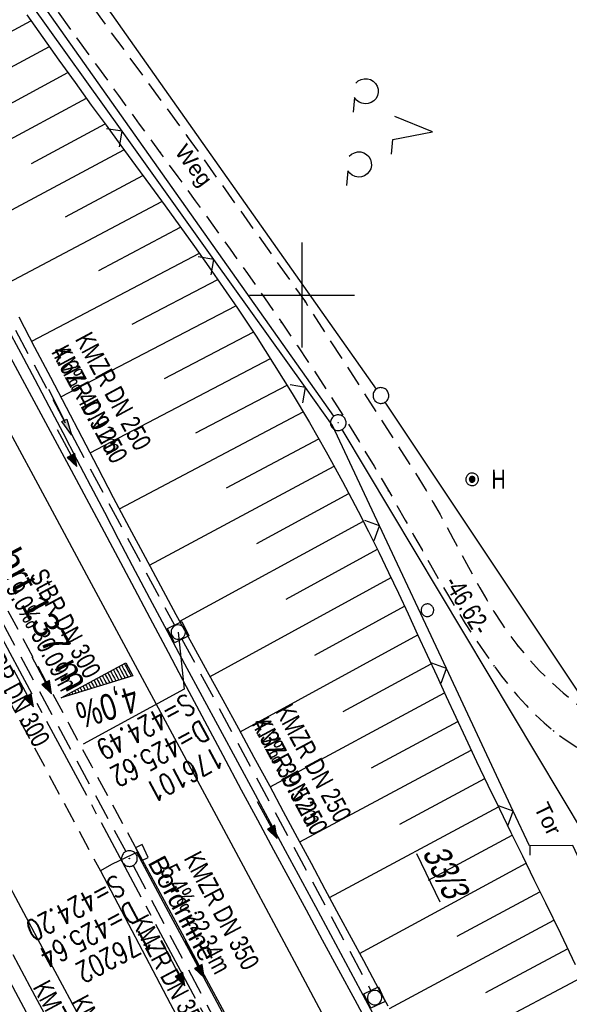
# Model space of a CAD drawing. Extents: x 508513 to 509174, y 450079 to 451036.
# Tile 23 of 51: x 508873 to 508925, y 450432 to 450526. Entities that reach past the tile are written whole.
import ezdxf

# ---------------------------------------------------------------- set-up
doc = ezdxf.new("R2010")
doc.units = 0
doc.header["$LTSCALE"] = 10
doc.header["$MEASUREMENT"] = 0
for name, pattern in [('ACHSE', [5.5, 4, -0.5, 0.5, -0.5]), ('AUSGEZOGEN', [0]), ('LT00', [0]), ('LT03', [0.5, 0.3, -0.2]), ('LT11', [0.3, 0.2, -0.1]), ('STRICHLINIE2', [0.375, 0.25, -0.125])]:
    doc.linetypes.add(name, pattern=pattern)
doc.layers.get('0').update_dxf_attribs({"linetype": 'LT00'})
for name, color, linetype in [('--EK_FBR', 250, 'LT00'), ('--EK_Halt-Pfeil', 4, 'LT00'), ('--EK_Haltung', 7, 'STRICHLINIE2'), ('--EK_Haltung-Text', 140, 'LT00'), ('--EK_Schacht-Text', 5, 'LT00'), ('--EL_DFK_AB_L', 21, 'LT00'), ('--EL_DFK_AB_P', 7, 'LT00'), ('--EL_Halt-Pfeil', 4, 'LT00'), ('--EL_Haltung', 182, 'STRICHLINIE2'), ('--EL_Haltung-Text', 182, 'LT00'), ('-AX-093', 35, 'ACHSE'), ('-QUE-40O', 11, 'Continuous'), ('ABSTAND', 8, 'LT00'), ('DFK_AB_FLNR', 7, 'Continuous'), ('DFK_AB_L', 21, 'LT00'), ('DFK_AB_P', 7, 'LT00'), ('DFK_GZPKT', 250, 'LT00'), ('DFK_KATASTER', 250, 'LT00'), ('DFK_NUTZUNG', 250, 'LT00'), ('DFK_TOPO-SYM', 252, 'LT00'), ('DFK_VERMPKT', 252, 'LT00'), ('FELDWEG_TEXT', 250, 'Continuous'), ('GRENZNAME_A', 250, 'Continuous'), ('MITTELSTREIFEN-Ü_LINIE', 250, 'LT11'), ('MITTELSTREIFEN-Ü_TEXT', 11, 'LT03'), ('PFEIL', 140, 'AUSGEZOGEN'), ('RINNE_TEXT', 11, 'Continuous'), ('TOR_TEXT_A', 11, 'Continuous'), ('V122_AFBR_BAB', 250, 'LT00'), ('V122_BOESCH', 250, 'LT00'), ('V122_BOSCHUNG', 250, 'LT00'), ('V122_FELDWEG', 250, 'LT11'), ('V122_GRABEN', 250, 'LT00'), ('V122_H_BORD', 8, 'LT00'), ('V122_KA_MULD', 182, 'LT00'), ('V122_KA_PRUF', 182, 'LT00'), ('V122_LD_MARK', 250, 'LT00'), ('V122_PARK_MS', 1, 'LT00'), ('V122_RASTER', 250, 'LT00'), ('V122_SINKK', 182, 'LT00'), ('V122_TOR', 10, 'LT00'), ('V122_ZAUN', 40, 'LT00')]:
    doc.layers.add(name, color=color, linetype=linetype)
doc.styles.add('Arial', font='ARIAL.TTF')
doc.styles.add('Beschrift', font='ARIAL.TTF')
doc.styles.add('Haltungsbeschriftung', font='ARIAL.TTF', dxfattribs={"width": 0.75})
doc.styles.add('schachtbeschriftung', font='romans.shx', dxfattribs={"width": 0.75, "height": 2})
doc.styles.get("Standard").update_dxf_attribs({"font": 'ARIAL.TTF'})
doc.styles.add('UNIR-H', font='unir_h.shx', dxfattribs={"width": 0.8})

# ---------------------------------------------------------------- blocks, each defined once
blk = doc.blocks.new('SYMB7010')
at = {"color": 0, "linetype": 'ByBlock'}
for points in [[(-0.031408, 0.499213), (-0.093728, 0.49134), (-0.15457, 0.475719), (-0.212975, 0.452595), (-0.268021, 0.422333), (-0.31884, 0.385411), (-0.36463, 0.342411), (-0.40467, 0.29401), (-0.438329, 0.240973), (-0.465074, 0.184136), (-0.484486, 0.124395), (-0.496256, 0.062692), (-0.5002, 0)], [(-0.5002, 0), (-0.496256, -0.062692), (-0.484486, -0.124395), (-0.465075, -0.184136), (-0.438329, -0.240973), (-0.404671, -0.29401), (-0.36463, -0.342411), (-0.31884, -0.385411), (-0.268021, -0.422333), (-0.212975, -0.452595), (-0.154571, -0.475719), (-0.093728, -0.49134), (-0.031408, -0.499213), (0.031408, -0.499213)], [(0.5002, 0), (0.496256, 0.062692), (0.484485, 0.124395), (0.465074, 0.184136), (0.438329, 0.240973), (0.40467, 0.29401), (0.36463, 0.342411), (0.31884, 0.385411), (0.268021, 0.422333), (0.212975, 0.452595), (0.15457, 0.475719), (0.093728, 0.49134), (0.031408, 0.499213), (-0.031408, 0.499213)], [(0.031408, -0.499213), (0.093728, -0.491341), (0.15457, -0.475719), (0.212975, -0.452595), (0.268021, -0.422333), (0.31884, -0.385411), (0.36463, -0.342411), (0.404671, -0.294011), (0.438329, -0.240974), (0.465075, -0.184136), (0.484486, -0.124395), (0.496256, -0.062692), (0.500201, 0)]]:
    blk.add_lwpolyline(points, dxfattribs=at)
blk = doc.blocks.new('SYMB7004')
at = {"color": 0, "linetype": 'ByBlock'}
for p, q in [((-0.5005, 0), (-0.496554, -0.062729)), ((-0.22, -0.04784), (-0.22, 0.04784)), ((-0.2, -0.101888), (-0.2, 0.101888)), ((-0.18, -0.134415), (-0.18, 0.134415)), ((-0.16, -0.158785), (-0.16, 0.158786)), ((-0.14, -0.175417), (-0.14, 0.175417)), ((-0.12, -0.190319), (-0.12, 0.190319)), ((-0.1, -0.201009), (-0.1, 0.201009)), ((-0.08, -0.210244), (-0.08, 0.210244)), ((-0.06, -0.216311), (-0.06, 0.216311)), ((-0.04, -0.22156), (-0.04, 0.22156)), ((0.01073, 0.225245), (-0.032092, 0.223205)), ((-0.02, -0.22353), (-0.02, 0.22353)), ((0, -0.22539), (0, 0.22559)), ((0.02, -0.22353), (0.02, 0.22353)), ((0.04, -0.22156), (0.04, 0.22156)), ((0.06, -0.216311), (0.06, 0.216311)), ((0.08, -0.210244), (0.08, 0.210244)), ((0.1, -0.201009), (0.1, 0.201009)), ((0.12, -0.190319), (0.12, 0.190319)), ((0.14, -0.175417), (0.14, 0.175417)), ((0.16, -0.158785), (0.16, 0.158785)), ((0.18, -0.134415), (0.18, 0.134415)), ((0.2, -0.101888), (0.2, 0.101888)), ((0.22, -0.047839), (0.22, 0.04784))]:
    blk.add_line(p, q, dxfattribs=at)
for points in [[(0.5005, 0), (0.496553, 0.062729), (0.484776, 0.124469), (0.465353, 0.184246), (0.438592, 0.241118), (0.404913, 0.294187), (0.364849, 0.342616), (0.319031, 0.385642), (0.268181, 0.422586), (0.213103, 0.452866), (0.154663, 0.476004), (0.093784, 0.491635), (0.031427, 0.499512), (-0.031427, 0.499512), (-0.093784, 0.491635), (-0.154663, 0.476004), (-0.213103, 0.452866), (-0.268181, 0.422586), (-0.319031, 0.385642), (-0.364849, 0.342616), (-0.404913, 0.294187), (-0.438592, 0.241118), (-0.465353, 0.184246), (-0.484776, 0.124469), (-0.496554, 0.062729), (-0.5005, 0)], [(-0.032092, 0.223205), (-0.073754, 0.213098), (-0.11275, 0.195289), (-0.147671, 0.170422), (-0.177255, 0.139395), (-0.200432, 0.10333), (-0.216366, 0.063531), (-0.224479, 0.021435), (-0.224479, -0.021435)], [(0.2255, 0), (0.221425, 0.042676), (0.209347, 0.08381), (0.189703, 0.121915), (0.163202, 0.155613), (0.130803, 0.183687), (0.093676, 0.205122), (0.053164, 0.219144), (0.01073, 0.225245)], [(0.01073, -0.225245), (0.053164, -0.219144), (0.093676, -0.205122), (0.130803, -0.183687), (0.163202, -0.155613), (0.189703, -0.121915), (0.209347, -0.08381), (0.221425, -0.042676), (0.2255, 0)], [(0.031427, -0.499513), (0.093784, -0.491635), (0.154663, -0.476004), (0.213103, -0.452866), (0.268182, -0.422587), (0.319031, -0.385642), (0.364849, -0.342616), (0.404913, -0.294187), (0.438592, -0.241118), (0.465354, -0.184247), (0.484776, -0.124469), (0.496554, -0.062729), (0.500501, 0)], [(-0.496554, -0.062729), (-0.484776, -0.124469), (-0.465353, -0.184246), (-0.438592, -0.241118), (-0.404913, -0.294187), (-0.364849, -0.342616), (-0.319031, -0.385642), (-0.268182, -0.422586), (-0.213103, -0.452866), (-0.154663, -0.476004), (-0.093784, -0.491635), (-0.031427, -0.499513), (0.031427, -0.499513)], [(-0.224479, -0.021435), (-0.216366, -0.063531), (-0.200432, -0.10333), (-0.177255, -0.139395), (-0.147671, -0.170422), (-0.11275, -0.195289), (-0.073754, -0.213098), (-0.032092, -0.223205), (0.01073, -0.225245)]]:
    blk.add_lwpolyline(points, dxfattribs=at)
blk = doc.blocks.new('SYMB7201')
at = {"color": 0, "linetype": 'ByBlock'}
for p, q in [((0, 0.385), (-0.11, 0.015)), ((-0.255, -0.385), (-0.115, -0.385)), ((0.445, -0.385), (0.585, -0.385))]:
    blk.add_line(p, q, dxfattribs=at)
for points in [[(0.25, 0.015), (0.11, 0.015), (0, 0.385)], [(-0.393816, -0.383308), (-0.416239, -0.362945), (-0.432849, -0.337617), (-0.442589, -0.308936), (-0.444836, -0.27873), (-0.439449, -0.248923), (-0.426769, -0.221415), (-0.407606, -0.197958), (-0.38318, -0.180047), (-0.355047, -0.168823), (-0.325, -0.165), (-0.294953, -0.168823), (-0.26682, -0.180047), (-0.242394, -0.197959), (-0.223231, -0.221415), (-0.210551, -0.248923), (-0.205164, -0.27873), (-0.207411, -0.308936), (-0.21715, -0.337617), (-0.233761, -0.362945), (-0.256184, -0.383308)], [(0.306185, -0.383308), (0.283761, -0.362945), (0.267151, -0.337617), (0.257411, -0.308936), (0.255164, -0.27873), (0.260552, -0.248923), (0.273231, -0.221415), (0.292394, -0.197958), (0.31682, -0.180047), (0.344953, -0.168823), (0.375, -0.165), (0.405047, -0.168823), (0.43318, -0.180047), (0.457606, -0.197959), (0.476769, -0.221415), (0.489449, -0.248923), (0.494836, -0.27873), (0.492589, -0.308936), (0.48285, -0.337617), (0.466239, -0.362945), (0.443816, -0.383308)]]:
    blk.add_lwpolyline(points, dxfattribs=at)
blk = doc.blocks.new('SYMB0003')
at = {"color": 0, "linetype": 'ByBlock'}
for p, q in [((-0.015712, 0), (0.010166, 0.012015)), ((0, -0.021257), (-0.015712, 0)), ((0.010166, 0.012015), (0, -0.021257))]:
    blk.add_line(p, q, dxfattribs=at)
for points in [[(-0.031395, 0.499013), (-0.093691, 0.491144), (-0.154509, 0.475528), (-0.21289, 0.452414), (-0.267913, 0.422164), (-0.318712, 0.385257), (-0.364484, 0.342274), (-0.404509, 0.293893), (-0.438154, 0.240877), (-0.464888, 0.184062), (-0.484292, 0.124345), (-0.496058, 0.062667), (-0.5, 0)], [(-0.5, 0), (-0.496058, -0.062667), (-0.484292, -0.124345), (-0.464888, -0.184062), (-0.438154, -0.240877), (-0.404509, -0.293893), (-0.364485, -0.342274), (-0.318712, -0.385257), (-0.267914, -0.422164), (-0.21289, -0.452414), (-0.154509, -0.475529), (-0.093691, -0.491144), (-0.031395, -0.499014), (0.031395, -0.499014)], [(0.5, 0), (0.496057, 0.062667), (0.484292, 0.124345), (0.464888, 0.184062), (0.438153, 0.240877), (0.404509, 0.293893), (0.364484, 0.342274), (0.318712, 0.385257), (0.267913, 0.422164), (0.21289, 0.452414), (0.154509, 0.475528), (0.093691, 0.491144), (0.031395, 0.499013), (-0.031395, 0.499013)], [(0.031395, -0.499014), (0.093691, -0.491144), (0.154509, -0.475529), (0.21289, -0.452414), (0.267914, -0.422164), (0.318712, -0.385257), (0.364485, -0.342274), (0.404509, -0.293893), (0.438154, -0.240877), (0.464889, -0.184062), (0.484292, -0.124345), (0.496058, -0.062667), (0.5, 0)]]:
    blk.add_lwpolyline(points, dxfattribs=at)
blk = doc.blocks.new('SYMB0011')
at = {"color": 0, "linetype": 'ByBlock'}
for p, q in [((0.5, 0), (-0.5, 0)), ((0, 0.5), (0, -0.5))]:
    blk.add_line(p, q, dxfattribs=at)
blk = doc.blocks.new('SYMB0024')
at = {"color": 0, "linetype": 'ByBlock'}
for p, q in [((-0.5, 0.5), (0, 0)), ((0, 0), (0.5, 0.5))]:
    blk.add_line(p, q, dxfattribs=at)
blk = doc.blocks.new('Pfreil3')
at = {"layer": 'PFEIL'}
blk.add_hatch(color=256, dxfattribs=at).paths.add_polyline_path([(-1.549, 0.273), (-1.549, -0.273), (0, 0)])
for p, q in [((-1.549, 0), (-4.831, 0)), ((-1.549, -0.273), (-1.549, 0.273)), ((-1.549, 0.273), (0, 0)), ((0, 0), (-1.549, -0.273))]:
    blk.add_line(p, q, dxfattribs=at)
blk = doc.blocks.new('SYMB1210')
at = {"color": 0, "linetype": 'ByBlock'}
blk.add_line((0.018815, -0.179014), (0.055623, -0.17119), dxfattribs=at)
for points in [[(-0.2, -0.2), (-0.2, 0.2), (0.2, 0.2), (0.2, -0.2), (-0.2, -0.2)], [(0.018815, 0.179014), (-0.018815, 0.179014), (-0.055623, 0.17119), (-0.09, 0.155885), (-0.120444, 0.133766), (-0.145623, 0.105801), (-0.164438, 0.073213), (-0.176067, 0.037424), (-0.18, 0)], [(-0.18, 0), (-0.176067, -0.037424), (-0.164438, -0.073213), (-0.145623, -0.105801), (-0.120444, -0.133766), (-0.09, -0.155885), (-0.055623, -0.17119), (-0.018815, -0.179014), (0.018815, -0.179014)], [(0.18, 0), (0.176067, 0.037424), (0.164438, 0.073213), (0.145623, 0.105801), (0.120444, 0.133766), (0.09, 0.155885), (0.055623, 0.17119), (0.018815, 0.179014)], [(0.055623, -0.17119), (0.09, -0.155885), (0.120444, -0.133766), (0.145623, -0.105801), (0.164438, -0.073213), (0.176067, -0.037424), (0.18, 0)]]:
    blk.add_lwpolyline(points, dxfattribs=at)
blk = doc.blocks.new('SYMB0652')
at = {"color": 0, "linetype": 'ByBlock'}
blk.add_lwpolyline([(-0.15, -0.075), (0.15, -0.075), (0.15, 0.075), (-0.15, 0.075), (-0.15, -0.075)], dxfattribs=at)
blk = doc.blocks.new('SYMB0070')
at = {"color": 0, "linetype": 'ByBlock'}
for p, q in [((-0.5, 0), (0.2, 0)), ((0.5, 0), (0.2, 0.1)), ((0.2, 0.1), (0.2, 0)), ((0.468, 0), (0.21, 0.086)), ((0.21, 0.086), (0.21, -0.086)), ((0.21, -0.086), (0.468, 0)), ((0.22, -0.072), (0.437, 0)), ((0.23, -0.058), (0.405, 0)), ((0.24, -0.045), (0.374, 0)), ((0.342, 0), (0.25, 0.031)), ((0.25, 0.031), (0.25, -0.031)), ((0.25, -0.031), (0.342, 0)), ((0.26, -0.017), (0.31, 0)), ((0.27, -0.003), (0.279, 0))]:
    blk.add_line(p, q, dxfattribs=at)
for points in [[(0.2, 0), (0.2, -0.1), (0.5, 0)], [(0.437, 0), (0.22, 0.072), (0.22, -0.072)], [(0.405, 0), (0.23, 0.058), (0.23, -0.058)], [(0.374, 0), (0.24, 0.045), (0.24, -0.045)], [(0.31, 0), (0.26, 0.017), (0.26, -0.017)], [(0.279, 0), (0.27, 0.003), (0.27, -0.003)]]:
    blk.add_lwpolyline(points, dxfattribs=at)

msp = doc.modelspace()

# ---------------------------------------------------------------- hatches: boundary and pattern name
at = {"layer": '-QUE-40O'}
h = msp.add_hatch(dxfattribs=at)
h.set_pattern_fill('LT_0', color=256, scale=0.3, angle=-61.62962, style=0, pattern_type=2)
h.set_pattern_definition([(298.370382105, (5.54822, -12.85363), (0.26396829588, 0.14255082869), [0.3])])
h.paths.add_polyline_path([(508877.054, 450461.633), (508883.213, 450464.959), (508883.878, 450463.727)])

# ---------------------------------------------------------------- linework, layer by layer
at = {"layer": '--EK_FBR', "linetype": 'LT11', "flags": 128}
for points in [[(508790.687, 450704.244), (508790.772, 450702.585), (508790.86, 450700.925), (508790.954, 450699.265), (508791.056, 450697.606), (508791.169, 450695.946), (508791.301, 450694.219), (508791.451, 450692.493), (508791.624, 450690.77), (508791.822, 450689.05), (508792.05, 450687.334), (508792.311, 450685.625), (508792.609, 450683.923), (508792.995, 450681.998), (508793.43, 450680.083), (508793.907, 450678.178), (508794.424, 450676.281), (508794.976, 450674.393), (508795.558, 450672.512), (508796.166, 450670.638), (508796.796, 450668.77), (508797.443, 450666.908), (508798.103, 450665.051), (508799.061, 450662.409), (508800.039, 450659.777), (508801.038, 450657.155), (508802.062, 450654.544), (508803.111, 450651.945), (508804.189, 450649.358), (508805.297, 450646.784), (508806.437, 450644.224), (508807.087, 450642.8), (508807.747, 450641.38), (508808.412, 450639.962), (508809.082, 450638.547), (508816.716, 450622.447), (508825.092, 450606.995), (508833.557, 450592.899), (508847.775, 450571.011), (508864.682, 450548.252), (508876.836, 450531.792), (508889.065, 450515.108), (508900.307, 450499.347), (508911.121, 450482.514), (508911.819, 450481.393), (508912.49, 450480.254), (508913.139, 450479.103), (508913.773, 450477.941), (508914.396, 450476.774), (508915.016, 450475.604), (508915.637, 450474.435), (508916.267, 450473.271), (508916.91, 450472.116), (508917.573, 450470.973), (508918.261, 450469.845), (508918.982, 450468.737), (508919.739, 450467.652), (508920.54, 450466.594), (508921.53, 450465.403), (508922.582, 450464.257), (508923.693, 450463.158), (508924.858, 450462.111), (508926.074, 450461.117), (508927.337, 450460.182), (508928.642, 450459.309), (508929.985, 450458.5), (508931.363, 450457.759), (508932.772, 450457.089), (508934.208, 450456.495), (508935.666, 450455.979), (508937.143, 450455.545), (508938.479, 450455.227), (508939.826, 450454.971), (508941.182, 450454.773), (508942.546, 450454.626), (508943.917, 450454.524), (508945.294, 450454.461), (508946.676, 450454.433), (508948.06, 450454.434), (508949.447, 450454.456), (508950.835, 450454.496), (508952.222, 450454.547), (508953.608, 450454.603), (508955.52, 450454.682), (508957.427, 450454.764), (508959.329, 450454.852), (508961.228, 450454.95), (508963.123, 450455.061), (508965.015, 450455.188), (508966.905, 450455.336), (508968.792, 450455.506), (508970.678, 450455.704), (508972.563, 450455.931), (508991.888, 450458.429), (508991.888, 450458.429), (508994.243, 450458.882), (508996.592, 450459.364), (508998.936, 450459.872), (509001.276, 450460.402), (509003.611, 450460.952), (509005.943, 450461.519), (509008.271, 450462.1), (509010.598, 450462.693), (509012.923, 450463.294), (509015.246, 450463.9), (509016.593, 450464.254)], [(508781.31, 450698.168), (508782.029, 450697.677), (508782.74, 450697.178), (508783.433, 450696.668), (508784.099, 450696.137), (508784.73, 450695.581), (508785.317, 450694.993), (508785.964, 450694.227), (508786.538, 450693.407), (508787.046, 450692.54), (508787.494, 450691.631), (508787.89, 450690.684), (508788.239, 450689.704), (508788.549, 450688.696), (508788.825, 450687.665), (508789.074, 450686.617), (508789.302, 450685.555), (508789.517, 450684.485), (508789.725, 450683.411), (508789.931, 450682.339), (508790.143, 450681.274), (508790.539, 450679.44), (508790.971, 450677.638), (508791.435, 450675.864), (508791.931, 450674.114), (508792.457, 450672.386), (508793.009, 450670.676), (508793.588, 450668.981), (508794.191, 450667.296), (508794.816, 450665.621), (508795.461, 450663.949), (508796.208, 450662.072), (508796.974, 450660.196), (508797.756, 450658.321), (508798.547, 450656.445), (508799.346, 450654.568), (508800.146, 450652.688), (508800.945, 450650.806), (508801.737, 450648.921), (508802.519, 450647.032), (508803.285, 450645.137), (508804.033, 450643.237), (508804.476, 450642.083), (508804.916, 450640.929), (508805.356, 450639.776), (508805.804, 450638.627), (508806.262, 450637.482), (508806.974, 450635.788), (508807.717, 450634.108), (508808.489, 450632.44), (508809.284, 450630.782), (508810.099, 450629.133), (508810.93, 450627.49), (508811.772, 450625.852), (508812.622, 450624.217), (508813.475, 450622.584), (508814.327, 450620.951), (508815.224, 450619.223), (508816.118, 450617.494), (508817.012, 450615.766), (508817.909, 450614.04), (508818.812, 450612.317), (508819.723, 450610.6), (508820.645, 450608.889), (508821.581, 450607.187), (508822.534, 450605.493), (508823.68, 450603.512), (508824.85, 450601.545), (508826.042, 450599.59), (508827.252, 450597.645), (508828.477, 450595.71), (508829.715, 450593.782), (508830.963, 450591.861), (508833.873, 450587.44), (508836.818, 450583.044), (508839.798, 450578.673), (508842.81, 450574.325), (508845.855, 450569.999), (508847.691, 450567.421), (508849.536, 450564.85), (508851.389, 450562.284), (508853.245, 450559.721), (508855.105, 450557.159), (508856.965, 450554.598), (508858.823, 450552.036), (508860.677, 450549.47), (508862.525, 450546.901), (508864.251, 450544.487), (508865.972, 450542.07), (508867.689, 450539.651), (508869.405, 450537.23), (508871.123, 450534.81), (508872.842, 450532.392), (508874.567, 450529.978), (508876.541, 450527.23), (508878.522, 450524.488), (508880.509, 450521.75), (508882.5, 450519.014), (508884.493, 450516.281), (508886.488, 450513.548), (508888.159, 450511.257), (508889.827, 450508.964), (508891.49, 450506.667), (508893.144, 450504.363), (508894.788, 450502.052), (508896.418, 450499.732), (508898.032, 450497.399), (508899.559, 450495.155), (508901.065, 450492.897), (508902.55, 450490.626), (508904.011, 450488.338), (508905.445, 450486.035), (508906.849, 450483.713), (508908.222, 450481.374), (508909.028, 450479.965), (508909.827, 450478.551), (508910.621, 450477.135), (508911.415, 450475.719), (508912.214, 450474.306), (508913.022, 450472.897), (508913.842, 450471.496), (508914.678, 450470.104), (508915.536, 450468.725), (508916.418, 450467.359), (508917.33, 450466.01), (508918.275, 450464.68), (508918.999, 450463.71), (508919.746, 450462.757), (508920.521, 450461.829), (508921.325, 450460.929), (508922.164, 450460.066), (508923.039, 450459.244), (508923.954, 450458.47), (508925.036, 450457.66), (508926.168, 450456.916), (508927.345, 450456.236), (508928.56, 450455.617), (508929.81, 450455.058), (508931.089, 450454.556), (508932.391, 450454.109), (508933.712, 450453.715), (508935.045, 450453.371), (508936.387, 450453.076), (508937.929, 450452.794), (508939.475, 450452.568), (508941.023, 450452.392), (508942.573, 450452.262), (508944.125, 450452.173), (508945.679, 450452.119), (508947.234, 450452.096), (508948.789, 450452.099), (508950.345, 450452.122), (508951.901, 450452.161), (508953.457, 450452.21), (508956.717, 450452.333), (508959.973, 450452.484), (508963.226, 450452.664), (508966.476, 450452.877), (508969.724, 450453.126), (508972.969, 450453.413), (508976.121, 450453.731), (508979.268, 450454.091), (508982.411, 450454.495), (508985.547, 450454.946), (508988.675, 450455.446), (508991.793, 450455.998), (508994.148, 450456.451), (508996.497, 450456.933), (508998.841, 450457.441), (509001.181, 450457.971), (509003.516, 450458.521), (509005.848, 450459.088), (509008.176, 450459.669), (509010.503, 450460.262), (509012.828, 450460.863), (509015.151, 450461.469), (509017.474, 450462.079)]]:
    msp.add_lwpolyline(points, dxfattribs=at)
at = {"layer": '--EK_FBR'}
for points in [[(508872.237, 450494.061), (508875.131, 450488.691), (508878.016, 450483.316), (508880.893, 450477.936), (508883.759, 450472.551), (508885.497, 450469.273), (508887.234, 450465.995), (508888.97, 450462.716), (508890.709, 450459.439), (508892.452, 450456.164), (508894.201, 450452.892), (508895.738, 450450.031), (508897.281, 450447.173), (508898.826, 450444.316), (508900.374, 450441.461), (508901.922, 450438.605), (508903.469, 450435.749), (508905.013, 450432.892), (508907.348, 450428.555)], [(508884.255, 450446.911), (508883.254, 450446.433), (508881.837, 450445.777), (508880.783, 450445.158)], [(508872.451, 450437.188), (508874.066, 450434.162), (508875.68, 450431.137)]]:
    msp.add_lwpolyline(points, dxfattribs=at)
at = {"layer": '--EK_FBR', "color": 2}
for points in [[(508892.824, 450431.257), (508890.713, 450435.199), (508888.598, 450439.139), (508886.478, 450443.076), (508884.355, 450447.012)], [(508880.783, 450445.158), (508887.429, 450432.529), (508894.473, 450419.33), (508906.611, 450396.45), (508918.873, 450373.084), (508930.131, 450351.231), (508941.859, 450328.051), (508953.358, 450304.881), (508963.896, 450283.052), (508974.506, 450260.784), (508984.685, 450238.77), (508995.081, 450215.467), (509005.021, 450192.355), (509014.641, 450169.336), (509023.839, 450146.175), (509028.674, 450133.377)]]:
    msp.add_lwpolyline(points, dxfattribs=at)
at = {"layer": '--EK_Haltung'}
for p, q in [((508869.138, 450503.241), (508887.844, 450468.557)), ((508869.641, 450472.16), (508883.198, 450446.993)), ((508888.555, 450467.237), (508906.55, 450433.747)), ((508883.905, 450445.67), (508893.657, 450427.249))]:
    msp.add_line(p, q, dxfattribs=at)
at = {"layer": '--EK_Schacht-Text', "flags": 128}
msp.add_lwpolyline([(508888.2, 450467.898), (508888.774, 450462.473), (508879.161, 450457.233)], dxfattribs=at)
at = {"layer": '--EL_DFK_AB_L'}
for p, q in [((508903.008, 450488.452), (508821.503, 450603.877)), ((508926.976, 450448.463), (508903.825, 450487.196))]:
    msp.add_line(p, q, dxfattribs=at)
at = {"layer": '--EL_Haltung'}
for p, q in [((508869.138, 450503.241), (508887.844, 450468.557)), ((508869.641, 450472.16), (508883.198, 450446.993)), ((508888.555, 450467.237), (508906.55, 450433.747)), ((508883.905, 450445.67), (508893.657, 450427.249))]:
    msp.add_line(p, q, dxfattribs=at)
at = {"layer": '-AX-093', "ltscale": 0.2}
msp.add_lwpolyline([(508808.523, 450583.813), (508815.191, 450571.354), (508821.879, 450558.906), (508828.583, 450546.467), (508835.299, 450534.034), (508842.024, 450521.606), (508849.608, 450507.602), (508854.826, 450497.966), (508860.043, 450488.329), (508865.256, 450478.691), (508870.463, 450469.049), (508875.664, 450459.404), (508880.855, 450449.753), (508886.035, 450440.097), (508891.203, 450430.434)], dxfattribs=at)
at = {"layer": '-QUE-40O', "flags": 128}
msp.add_lwpolyline([(508883.878, 450463.727), (508877.054, 450461.633), (508883.213, 450464.959), (508883.878, 450463.727)], dxfattribs=at)
at = {"layer": 'DFK_AB_L'}
for p, q in [((508903.008, 450488.452), (508821.503, 450603.877)), ((508926.976, 450448.463), (508903.825, 450487.196))]:
    msp.add_line(p, q, dxfattribs=at)
at = {"layer": 'DFK_KATASTER'}
for p, q in [((508907.068, 450491.043), (508829.943, 450600.426)), ((508927.855, 450459.853), (508907.916, 450489.804))]:
    msp.add_line(p, q, dxfattribs=at)
at = {"layer": 'MITTELSTREIFEN-Ü_LINIE', "flags": 128}
for points in [[(508884.355, 450447.012), (508882.165, 450451.069), (508879.974, 450455.126), (508877.784, 450459.183), (508875.595, 450463.24), (508873.41, 450467.3), (508871.139, 450471.528), (508868.872, 450475.758), (508866.606, 450479.99), (508864.341, 450484.221), (508862.075, 450488.452), (508860.648, 450491.113), (508859.22, 450493.773), (508857.788, 450496.43), (508856.351, 450499.086), (508854.831, 450501.882), (508853.308, 450504.676), (508851.784, 450507.47), (508850.261, 450510.264), (508848.742, 450513.061), (508847.135, 450516.035), (508845.535, 450519.013), (508843.938, 450521.993), (508842.345, 450524.974), (508840.752, 450527.956), (508839.159, 450530.938), (508837.564, 450533.918), (508835.965, 450536.897), (508834.36, 450539.872), (508832.714, 450542.908), (508831.063, 450545.94), (508829.408, 450548.971), (508827.751, 450552), (508826.094, 450555.03), (508824.44, 450558.06), (508822.789, 450561.093), (508821.143, 450564.128), (508819.505, 450567.168)], [(508853.573, 450496.714), (508857.09, 450489.41), (508869.1, 450466.997), (508880.783, 450445.158)]]:
    msp.add_lwpolyline(points, dxfattribs=at)
at = {"layer": 'V122_AFBR_BAB'}
for points in [[(508872.237, 450494.061), (508875.131, 450488.691), (508878.016, 450483.316), (508880.893, 450477.936), (508883.759, 450472.551), (508885.497, 450469.273), (508887.234, 450465.995), (508888.97, 450462.716), (508890.709, 450459.439), (508892.452, 450456.164), (508894.201, 450452.892), (508895.738, 450450.031), (508897.281, 450447.173), (508898.826, 450444.316), (508900.374, 450441.461), (508901.922, 450438.605), (508903.469, 450435.749), (508905.013, 450432.892), (508907.348, 450428.555)], [(508872.451, 450437.188), (508874.066, 450434.162), (508875.68, 450431.137)]]:
    msp.add_lwpolyline(points, dxfattribs=at)
at = {"layer": 'V122_AFBR_BAB', "color": 0}
for points in [[(508892.824, 450431.257), (508890.713, 450435.199), (508888.598, 450439.139), (508886.478, 450443.076), (508884.355, 450447.012)], [(508880.783, 450445.158), (508887.429, 450432.529), (508894.473, 450419.33), (508906.611, 450396.45), (508918.873, 450373.084), (508930.131, 450351.231), (508941.859, 450328.051), (508953.358, 450304.881), (508963.896, 450283.052), (508974.506, 450260.784), (508984.685, 450238.77), (508995.081, 450215.467), (509005.021, 450192.355), (509014.641, 450169.336), (509023.839, 450146.175), (509028.674, 450133.377)]]:
    msp.add_lwpolyline(points, dxfattribs=at)
at = {"layer": 'V122_BOESCH'}
msp.add_lwpolyline([(508873.778, 450526.679), (508875.306, 450524.525), (508876.838, 450522.375), (508878.377, 450520.23), (508879.923, 450518.09), (508881.326, 450516.165), (508882.735, 450514.244), (508884.146, 450512.324), (508885.556, 450510.404), (508886.963, 450508.481), (508888.362, 450506.554), (508889.752, 450504.619), (508891.129, 450502.675), (508892.491, 450500.72), (508893.833, 450498.752), (508895.611, 450496.07), (508897.348, 450493.36), (508899.041, 450490.622), (508900.689, 450487.857), (508902.29, 450485.065), (508903.843, 450482.246), (508905.344, 450479.401), (508906.328, 450477.467), (508907.292, 450475.523), (508908.238, 450473.57), (508909.169, 450471.61), (508910.089, 450469.644), (508911.001, 450467.675), (508911.908, 450465.703), (508912.813, 450463.729), (508913.72, 450461.757), (508914.631, 450459.787), (508915.55, 450457.82), (508916.618, 450455.565), (508917.697, 450453.317), (508918.785, 450451.072), (508919.879, 450448.83), (508920.977, 450446.59), (508922.074, 450444.35), (508923.169, 450442.109), (508924.59, 450439.182), (508926, 450436.25)], dxfattribs=at)
at = {"layer": 'V122_BOSCHUNG'}
for p, q in [((508867.866, 450522.721), (508874.175, 450526.119)), ((508862.982, 450516.684), (508875.926, 450523.655)), ((508871.046, 450517.619), (508877.684, 450521.194)), ((508865.831, 450511.404), (508879.453, 450518.739)), ((508874.243, 450512.526), (508881.234, 450516.291)), ((508868.665, 450506.13), (508883.033, 450513.838)), ((508877.455, 450507.441), (508884.836, 450511.386)), ((508871.471, 450500.872), (508886.643, 450508.919)), ((508880.65, 450502.345), (508888.432, 450506.457)), ((508874.253, 450495.601), (508890.211, 450503.974)), ((508883.799, 450497.222), (508891.959, 450501.488)), ((508877.022, 450490.309), (508893.675, 450498.984)), ((508886.879, 450492.061), (508895.347, 450496.473)), ((508879.805, 450484.979), (508896.973, 450493.952)), ((508889.881, 450486.86), (508898.559, 450491.411)), ((508882.613, 450479.63), (508900.097, 450488.861)), ((508892.813, 450481.623), (508901.596, 450486.29)), ((508885.463, 450474.274), (508903.045, 450483.708)), ((508895.679, 450476.351), (508904.458, 450481.093)), ((508888.344, 450468.949), (508905.829, 450478.454)), ((508898.476, 450471.043), (508907.165, 450475.781)), ((508891.234, 450463.661), (508908.467, 450473.09)), ((508901.213, 450465.701), (508909.75, 450470.372)), ((508894.108, 450458.409), (508911.021, 450467.632)), ((508903.91, 450460.337), (508912.282, 450464.887)), ((508896.954, 450453.173), (508913.548, 450462.13)), ((508906.592, 450454.966), (508914.815, 450459.39)), ((508899.78, 450447.91), (508916.098, 450456.658)), ((508909.294, 450449.607), (508917.393, 450453.949)), ((508902.618, 450442.609), (508918.695, 450451.258)), ((508912.025, 450444.263), (508920.006, 450448.572)), ((508905.477, 450437.304), (508921.321, 450445.888)), ((508914.773, 450438.928), (508922.647, 450443.179)), ((508908.317, 450432.048), (508923.968, 450440.467)), ((508917.504, 450433.584), (508925.286, 450437.74)), ((508911.118, 450426.803), (508926.593, 450435.006))]:
    msp.add_line(p, q, dxfattribs=at)
at = {"layer": 'V122_FELDWEG', "linetype": 'LT11', "flags": 128}
for points in [[(508790.687, 450704.244), (508790.772, 450702.585), (508790.86, 450700.925), (508790.954, 450699.265), (508791.056, 450697.606), (508791.169, 450695.946), (508791.301, 450694.219), (508791.451, 450692.493), (508791.624, 450690.77), (508791.822, 450689.05), (508792.05, 450687.334), (508792.311, 450685.625), (508792.609, 450683.923), (508792.995, 450681.998), (508793.43, 450680.083), (508793.907, 450678.178), (508794.424, 450676.281), (508794.976, 450674.393), (508795.558, 450672.512), (508796.166, 450670.638), (508796.796, 450668.77), (508797.443, 450666.908), (508798.103, 450665.051), (508799.061, 450662.409), (508800.039, 450659.777), (508801.038, 450657.155), (508802.062, 450654.544), (508803.111, 450651.945), (508804.189, 450649.358), (508805.297, 450646.784), (508806.437, 450644.224), (508807.087, 450642.8), (508807.747, 450641.38), (508808.412, 450639.962), (508809.082, 450638.547), (508816.716, 450622.447), (508825.092, 450606.995), (508833.557, 450592.899), (508847.775, 450571.011), (508864.682, 450548.252), (508876.836, 450531.792), (508889.065, 450515.108), (508900.307, 450499.347), (508911.121, 450482.514), (508911.819, 450481.393), (508912.49, 450480.254), (508913.139, 450479.103), (508913.773, 450477.941), (508914.396, 450476.774), (508915.016, 450475.604), (508915.637, 450474.435), (508916.267, 450473.271), (508916.91, 450472.116), (508917.573, 450470.973), (508918.261, 450469.845), (508918.982, 450468.737), (508919.739, 450467.652), (508920.54, 450466.594), (508921.53, 450465.403), (508922.582, 450464.257), (508923.693, 450463.158), (508924.858, 450462.111), (508926.074, 450461.117), (508927.337, 450460.182), (508928.642, 450459.309), (508929.985, 450458.5), (508931.363, 450457.759), (508932.772, 450457.089), (508934.208, 450456.495), (508935.666, 450455.979), (508937.143, 450455.545), (508938.479, 450455.227), (508939.826, 450454.971), (508941.182, 450454.773), (508942.546, 450454.626), (508943.917, 450454.524), (508945.294, 450454.461), (508946.676, 450454.433), (508948.06, 450454.434), (508949.447, 450454.456), (508950.835, 450454.496), (508952.222, 450454.547), (508953.608, 450454.603), (508955.52, 450454.682), (508957.427, 450454.764), (508959.329, 450454.852), (508961.228, 450454.95), (508963.123, 450455.061), (508965.015, 450455.188), (508966.905, 450455.336), (508968.792, 450455.506), (508970.678, 450455.704), (508972.563, 450455.931), (508991.888, 450458.429), (508991.888, 450458.429), (508994.243, 450458.882), (508996.592, 450459.364), (508998.936, 450459.872), (509001.276, 450460.402), (509003.611, 450460.952), (509005.943, 450461.519), (509008.271, 450462.1), (509010.598, 450462.693), (509012.923, 450463.294), (509015.246, 450463.9), (509016.593, 450464.254)], [(508781.31, 450698.168), (508782.029, 450697.677), (508782.74, 450697.178), (508783.433, 450696.668), (508784.099, 450696.137), (508784.73, 450695.581), (508785.317, 450694.993), (508785.964, 450694.227), (508786.538, 450693.407), (508787.046, 450692.54), (508787.494, 450691.631), (508787.89, 450690.684), (508788.239, 450689.704), (508788.549, 450688.696), (508788.825, 450687.665), (508789.074, 450686.617), (508789.302, 450685.555), (508789.517, 450684.485), (508789.725, 450683.411), (508789.931, 450682.339), (508790.143, 450681.274), (508790.539, 450679.44), (508790.971, 450677.638), (508791.435, 450675.864), (508791.931, 450674.114), (508792.457, 450672.386), (508793.009, 450670.676), (508793.588, 450668.981), (508794.191, 450667.296), (508794.816, 450665.621), (508795.461, 450663.949), (508796.208, 450662.072), (508796.974, 450660.196), (508797.756, 450658.321), (508798.547, 450656.445), (508799.346, 450654.568), (508800.146, 450652.688), (508800.945, 450650.806), (508801.737, 450648.921), (508802.519, 450647.032), (508803.285, 450645.137), (508804.033, 450643.237), (508804.476, 450642.083), (508804.916, 450640.929), (508805.356, 450639.776), (508805.804, 450638.627), (508806.262, 450637.482), (508806.974, 450635.788), (508807.717, 450634.108), (508808.489, 450632.44), (508809.284, 450630.782), (508810.099, 450629.133), (508810.93, 450627.49), (508811.772, 450625.852), (508812.622, 450624.217), (508813.475, 450622.584), (508814.327, 450620.951), (508815.224, 450619.223), (508816.118, 450617.494), (508817.012, 450615.766), (508817.909, 450614.04), (508818.812, 450612.317), (508819.723, 450610.6), (508820.645, 450608.889), (508821.581, 450607.187), (508822.534, 450605.493), (508823.68, 450603.512), (508824.85, 450601.545), (508826.042, 450599.59), (508827.252, 450597.645), (508828.477, 450595.71), (508829.715, 450593.782), (508830.963, 450591.861), (508833.873, 450587.44), (508836.818, 450583.044), (508839.798, 450578.673), (508842.81, 450574.325), (508845.855, 450569.999), (508847.691, 450567.421), (508849.536, 450564.85), (508851.389, 450562.284), (508853.245, 450559.721), (508855.105, 450557.159), (508856.965, 450554.598), (508858.823, 450552.036), (508860.677, 450549.47), (508862.525, 450546.901), (508864.251, 450544.487), (508865.972, 450542.07), (508867.689, 450539.651), (508869.405, 450537.23), (508871.123, 450534.81), (508872.842, 450532.392), (508874.567, 450529.978), (508876.541, 450527.23), (508878.522, 450524.488), (508880.509, 450521.75), (508882.5, 450519.014), (508884.493, 450516.281), (508886.488, 450513.548), (508888.159, 450511.257), (508889.827, 450508.964), (508891.49, 450506.667), (508893.144, 450504.363), (508894.788, 450502.052), (508896.418, 450499.732), (508898.032, 450497.399), (508899.559, 450495.155), (508901.065, 450492.897), (508902.55, 450490.626), (508904.011, 450488.338), (508905.445, 450486.035), (508906.849, 450483.713), (508908.222, 450481.374), (508909.028, 450479.965), (508909.827, 450478.551), (508910.621, 450477.135), (508911.415, 450475.719), (508912.214, 450474.306), (508913.022, 450472.897), (508913.842, 450471.496), (508914.678, 450470.104), (508915.536, 450468.725), (508916.418, 450467.359), (508917.33, 450466.01), (508918.275, 450464.68), (508918.999, 450463.71), (508919.746, 450462.757), (508920.521, 450461.829), (508921.325, 450460.929), (508922.164, 450460.066), (508923.039, 450459.244), (508923.954, 450458.47), (508925.036, 450457.66), (508926.168, 450456.916), (508927.345, 450456.236), (508928.56, 450455.617), (508929.81, 450455.058), (508931.089, 450454.556), (508932.391, 450454.109), (508933.712, 450453.715), (508935.045, 450453.371), (508936.387, 450453.076), (508937.929, 450452.794), (508939.475, 450452.568), (508941.023, 450452.392), (508942.573, 450452.262), (508944.125, 450452.173), (508945.679, 450452.119), (508947.234, 450452.096), (508948.789, 450452.099), (508950.345, 450452.122), (508951.901, 450452.161), (508953.457, 450452.21), (508956.717, 450452.333), (508959.973, 450452.484), (508963.226, 450452.664), (508966.476, 450452.877), (508969.724, 450453.126), (508972.969, 450453.413), (508976.121, 450453.731), (508979.268, 450454.091), (508982.411, 450454.495), (508985.547, 450454.946), (508988.675, 450455.446), (508991.793, 450455.998), (508994.148, 450456.451), (508996.497, 450456.933), (508998.841, 450457.441), (509001.181, 450457.971), (509003.516, 450458.521), (509005.848, 450459.088), (509008.176, 450459.669), (509010.503, 450460.262), (509012.828, 450460.863), (509015.151, 450461.469), (509017.474, 450462.079)]]:
    msp.add_lwpolyline(points, dxfattribs=at)
at = {"layer": 'V122_GRABEN'}
for points in [[(508876.729, 450426.08), (508872.979, 450433.114), (508869.219, 450440.143), (508865.45, 450447.167), (508861.672, 450454.186), (508858.849, 450459.418), (508856.022, 450464.648), (508853.193, 450469.877), (508850.361, 450475.104), (508847.528, 450480.331), (508844.694, 450485.557), (508841.861, 450490.784), (508838.934, 450496.187), (508836.008, 450501.591), (508833.086, 450506.997), (508830.169, 450512.405), (508827.256, 450517.816), (508824.349, 450523.231), (508821.45, 450528.649)], [(508908.192, 450432.281), (508907.027, 450434.438), (508905.861, 450436.595), (508904.695, 450438.751), (508903.531, 450440.909), (508902.206, 450443.377), (508900.884, 450445.847), (508899.563, 450448.317), (508898.239, 450450.786), (508896.911, 450453.252), (508895.437, 450455.972), (508893.956, 450458.688), (508892.471, 450461.402), (508890.985, 450464.116), (508889.5, 450466.83), (508888.019, 450469.546), (508886.545, 450472.266), (508885.079, 450474.99), (508883.559, 450477.842), (508882.05, 450480.699), (508880.547, 450483.56), (508879.05, 450486.424), (508877.554, 450489.289), (508876.059, 450492.154), (508874.56, 450495.017), (508873.056, 450497.877)], [(508871.855, 450496.995), (508873.202, 450494.477), (508874.541, 450491.955), (508875.872, 450489.429), (508877.198, 450486.9), (508878.521, 450484.37), (508879.843, 450481.838), (508881.165, 450479.307), (508882.49, 450476.777), (508883.819, 450474.25), (508885.474, 450471.123), (508887.137, 450468.001), (508888.806, 450464.882), (508890.481, 450461.765), (508892.159, 450458.651), (508893.839, 450455.538), (508895.52, 450452.425), (508898.395, 450447.097), (508901.266, 450441.767), (508904.133, 450436.434), (508906.994, 450431.099)]]:
    msp.add_lwpolyline(points, dxfattribs=at)
at = {"layer": 'V122_H_BORD'}
msp.add_line((508884.355, 450447.012), (508884.255, 450446.911), dxfattribs=at)
msp.add_lwpolyline([(508892.671, 450431.205), (508889.868, 450436.442), (508887.062, 450441.677), (508884.255, 450446.911)], dxfattribs=at)
at = {"layer": 'V122_LD_MARK'}
for points in [[(508822.856, 450578.348), (508825.96, 450572.567), (508829.068, 450566.788), (508832.179, 450561.012), (508835.293, 450555.236), (508838.409, 450549.461), (508841.525, 450543.687), (508845.104, 450537.053), (508848.683, 450530.42), (508852.263, 450523.786), (508855.843, 450517.153), (508859.82, 450509.787), (508863.798, 450502.422), (508867.776, 450495.056), (508871.753, 450487.69), (508875.728, 450480.323), (508879.7, 450472.954), (508883.669, 450465.584), (508887.633, 450458.211), (508891.592, 450450.835), (508895.545, 450443.456), (508899.491, 450436.073), (508903.43, 450428.686)], [(508879.711, 450429.54), (508875.575, 450437.286), (508871.431, 450445.028), (508867.282, 450452.767), (508863.127, 450460.503), (508858.968, 450468.236), (508854.805, 450475.968), (508850.639, 450483.698), (508846.471, 450491.427), (508842.301, 450499.155), (508838.131, 450506.883), (508833.962, 450514.611), (508829.793, 450522.34), (508825.626, 450530.07), (508821.462, 450537.801), (508817.302, 450545.535), (508813.146, 450553.27), (508808.995, 450561.009), (508804.849, 450568.75), (508800.711, 450576.496)]]:
    msp.add_lwpolyline(points, dxfattribs=at)
at = {"layer": 'V122_PARK_MS'}
msp.add_lwpolyline([(508884.255, 450446.911), (508883.254, 450446.433), (508881.837, 450445.777), (508880.783, 450445.158)], dxfattribs=at)
at = {"layer": 'V122_RASTER'}
for p, q in [((508899.999, 450495), (508899.999, 450505)), ((508894.998, 450500), (508904.998, 450500))]:
    msp.add_line(p, q, dxfattribs=at)
at = {"layer": 'V122_TOR'}
msp.add_line((508921.709, 450446.659), (508921.705, 450447.559), dxfattribs=at)
at = {"layer": 'V122_ZAUN'}
for p, q in [((508882.849, 450515.589), (508874.118, 450527.786)), ((508891.58, 450503.391), (508882.849, 450515.589)), ((508900.311, 450491.194), (508891.58, 450503.391)), ((508913.733, 450464.435), (508907.373, 450478.02)), ((508920.094, 450450.851), (508913.733, 450464.435))]:
    msp.add_line(p, q, dxfattribs=at)
for points in [[(508907.373, 450478.02), (508902.893, 450487.587), (508900.311, 450491.194)], [(508928.825, 450441.026), (508925.775, 450447.576), (508921.636, 450447.558), (508920.094, 450450.851)]]:
    msp.add_lwpolyline(points, dxfattribs=at)

# ---------------------------------------------------------------- block references
at = {"layer": '--EK_Halt-Pfeil', "yscale": 4, "zscale": 4}
for p, xscale, rotation in [((508877.611, 450485.425), 3.999999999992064, 298.339509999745), ((508873.462, 450462.537), 3.999999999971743, 298.3123599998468), ((508896.672, 450450.019), 3.999999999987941, 298.2512400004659), ((508887.897, 450435.992), 3.999999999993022, 297.8982000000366)]:
    msp.add_blockref('SYMB0070', p, dxfattribs=dict(at, xscale=xscale, rotation=rotation))
at = {"layer": '--EL_DFK_AB_P', "xscale": 1.500000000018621, "yscale": 1.5, "zscale": 1.5, "rotation": 264.7377099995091}
msp.add_blockref('SYMB0003', (508903.44, 450487.839), dxfattribs=at)
at = {"layer": '--EL_Halt-Pfeil', "yscale": 4, "zscale": 4}
for p, xscale, rotation in [((508877.611, 450485.425), 3.999999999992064, 298.339509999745), ((508875.195, 450463.795), 3.999999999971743, 298.3123599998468), ((508896.672, 450450.019), 3.999999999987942, 298.2512400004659), ((508889.737, 450436.758), 3.999999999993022, 297.8982000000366)]:
    msp.add_blockref('SYMB0070', p, dxfattribs=dict(at, xscale=xscale, rotation=rotation))
at = {"layer": 'DFK_AB_P', "xscale": 1.500000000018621, "yscale": 1.5, "zscale": 1.5, "rotation": 264.7377099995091}
msp.add_blockref('SYMB0003', (508903.44, 450487.839), dxfattribs=at)
at = {"layer": 'DFK_GZPKT', "xscale": 1.500000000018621, "yscale": 1.5, "zscale": 1.5, "rotation": 264.7377099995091}
msp.add_blockref('SYMB7010', (508907.5, 450490.429), dxfattribs=at)
at = {"layer": 'DFK_NUTZUNG', "xscale": 10.00000000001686, "yscale": 10, "zscale": 10, "rotation": 264.7377100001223}
msp.add_blockref('SYMB7201', (508908.584, 450515.906), dxfattribs=at)
at = {"layer": 'DFK_VERMPKT', "xscale": 1.200000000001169, "yscale": 1.200000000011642, "zscale": 1.2, "rotation": 264.7377100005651}
for name, p in [('SYMB7004', (508916.19, 450482.449)), ('SYMB7010', (508911.931, 450469.98))]:
    msp.add_blockref(name, p, dxfattribs=at)
at = {"layer": 'PFEIL', "rotation": 296.5778964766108}
msp.add_blockref('Pfreil3', (508878.05, 450486.679), dxfattribs=at)
at = {"layer": 'V122_FELDWEG', "xscale": 0.1, "yscale": 0.1, "zscale": 0.1, "rotation": 295.821}
for p in [(508889.065, 450515.108), (508886.488, 450513.548), (508900.307, 450499.347), (508898.032, 450497.399), (508911.121, 450482.514), (508908.222, 450481.374), (508920.54, 450466.594), (508918.275, 450464.68), (508923.954, 450458.47)]:
    msp.add_blockref('SYMB0011', p, dxfattribs=at)
at = {"layer": 'V122_KA_MULD', "xscale": 3.8, "yscale": 3.8, "zscale": 3.8, "rotation": 295.821}
for p in [(508888.2, 450467.898), (508906.905, 450433.087)]:
    msp.add_blockref('SYMB1210', p, dxfattribs=at)
at = {"layer": 'V122_KA_PRUF', "xscale": 1.5, "yscale": 1.5, "zscale": 1.5, "rotation": 295.821}
msp.add_blockref('SYMB0003', (508883.554, 450446.334), dxfattribs=at)
at = {"layer": 'V122_SINKK', "xscale": 4.5, "yscale": 4.5, "zscale": 4.5, "rotation": 295.821}
msp.add_blockref('SYMB0652', (508884.741, 450446.907), dxfattribs=at)
at = {"layer": 'V122_ZAUN', "xscale": 2.1, "yscale": 2.1, "zscale": 2.1}
for p, rotation in [((508882.849, 450515.589), 125.59723), ((508891.58, 450503.391), 125.59723), ((508900.311, 450491.194), 125.59723), ((508907.373, 450478.02), 115.0901), ((508913.733, 450464.435), 115.0901), ((508920.094, 450450.851), 115.0901)]:
    msp.add_blockref('SYMB0024', p, dxfattribs=dict(at, rotation=rotation))

# ---------------------------------------------------------------- texts
at = {"layer": '--EK_Haltung-Text', "style": 'Haltungsbeschriftung', "width": 0.75}
for s, rotation, p in [('KMZR DN 250', -61.66049, (508878.327, 450495.808)), ('4.6‰ 40.91m', -61.66049, (508876.074, 450494.593)), ('StBR DN 300', -61.68764, (508873.977, 450473.289)), ('9.0‰ 30.09m', -61.68764, (508871.723, 450472.075)), ('KMZR DN 250', -61.74875, (508897.404, 450460.402)), ('4.3‰ 39.52m', -61.74875, (508895.149, 450459.191)), ('KMZR DN 350', -62.10179, (508888.693, 450446.37)), ('5.4‰ 22.34m', -62.10179, (508886.431, 450445.173)), ('KMZR DN 250', -61.75845, (508877.947, 450432.685))]:
    msp.add_text(s, height=1.8, rotation=rotation, dxfattribs=at).set_placement(p)
at = {"layer": '--EK_Schacht-Text', "style": 'schachtbeschriftung', "width": 0.75}
for s, rotation, p in [('S=424.49', -151.74875, (508889.033, 450462.12)), ('D=425.62', -151.74875, (508890.397, 450459.583)), ('176101', -151.74875, (508891.76, 450457.047)), ('S=424.20', -152.10179, (508882.358, 450444.85)), ('D=425.64', -152.10179, (508883.706, 450442.305)), ('176202', -152.10179, (508885.053, 450439.76))]:
    msp.add_text(s, height=2, rotation=rotation, dxfattribs=at).set_placement(p)
at = {"layer": '--EL_Haltung-Text', "style": 'Haltungsbeschriftung', "width": 0.75}
for s, rotation, p in [('KMZR DN 250', -61.66049, (508876.074, 450494.593)), ('StBR DN 300', -61.68764, (508869.124, 450466.758)), ('KMZR DN 250', -61.74875, (508895.149, 450459.191)), ('KMZR DN 350', -62.10179, (508883.678, 450440.35)), ('KMZR DN 250', -61.75845, (508874.3, 450434.083))]:
    msp.add_text(s, height=1.8, rotation=rotation, dxfattribs=at).set_placement(p)
at = {"layer": '-QUE-40O', "style": 'Beschrift', "width": 0.75}
msp.add_text('4,0%', height=2.5, rotation=197.06045, dxfattribs=at).set_placement((508883.953, 450462.822))
at = {"layer": 'ABSTAND', "width": 0.75}
msp.add_text('-46.62-', height=1.8, rotation=-59.13311, dxfattribs=at).set_placement((508913.44, 450472.594))
at = {"layer": 'DFK_AB_FLNR', "oblique": 13.754, "width": 0.75}
msp.add_text('%%U33/3', height=2.5, rotation=295.821, dxfattribs=at).set_placement((508911.404, 450446.914))
at = {"layer": 'DFK_TOPO-SYM', "width": 0.75}
msp.add_text('H', height=1.8, rotation=0.00116, dxfattribs=at).set_placement((508918.02, 450481.559))
at = {"layer": 'FELDWEG_TEXT', "insert": (508887.44, 450513.352), "char_height": 1.5, "attachment_point": 7, "rotation": 306.96857, "style": 'Beschrift'}
msp.add_mtext('Weg', dxfattribs=at)
at = {"layer": 'GRENZNAME_A', "insert": (508955.755, 450608.936), "char_height": 5.6, "attachment_point": 1, "rotation": 295.821, "style": 'UNIR-H'}
msp.add_mtext('{\\W1;Gemarkung: Maxhütte-Haidhof\\PGemeinde: Maxhütte-Haidhof\\PLandkreis: Schwandorf}', dxfattribs=at)
at = {"layer": 'MITTELSTREIFEN-Ü_TEXT', "insert": (508856.755, 450501.224), "char_height": 2.5, "attachment_point": 7, "rotation": 298.07191, "style": 'Arial'}
msp.add_mtext('Mittelstreifenüberfahrt 137 m', dxfattribs=at)
at = {"layer": 'RINNE_TEXT', "insert": (508885.229, 450445.947), "char_height": 1.8, "attachment_point": 7, "rotation": 298.2405, "style": 'Arial'}
msp.add_mtext('Bordrinne', dxfattribs=at)
at = {"layer": 'TOR_TEXT_A', "insert": (508922.03, 450451.201), "char_height": 1.5, "attachment_point": 7, "rotation": 295.821, "style": 'Beschrift'}
msp.add_mtext('Tor', dxfattribs=at)

doc.saveas('drawing.dxf')
